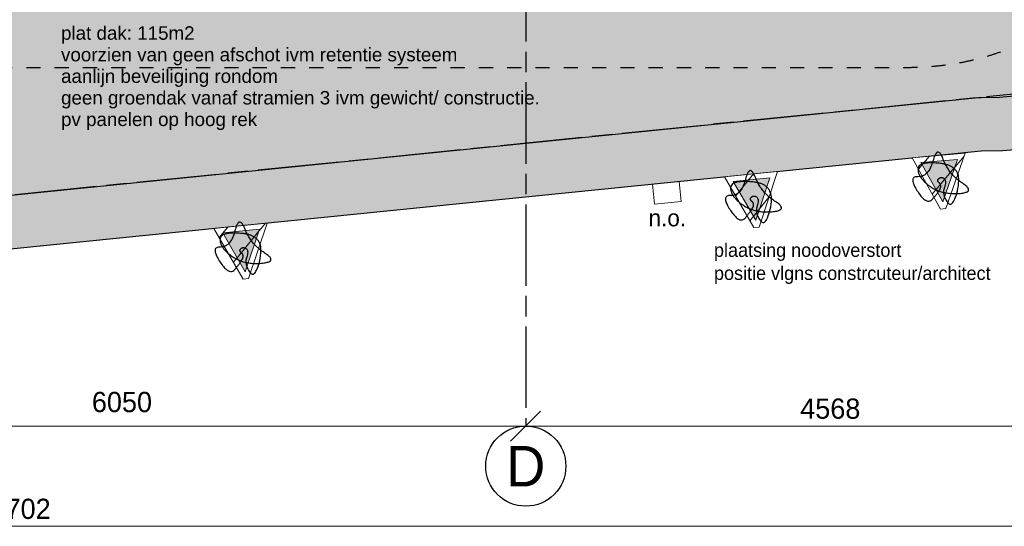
# Model space of a CAD drawing. Header units: millimetres. Extents: x -10538 to 13100, y -15694 to 32605.
# Tile 16 of 203: x 1229 to 8609, y -15582 to -11789. Entities that reach past the tile are written whole.
import ezdxf

# ---------------------------------------------------------------- set-up
doc = ezdxf.new("R2010")
doc.units = ezdxf.units.MM
doc.header["$LTSCALE"] = 100
doc.header["$PDMODE"] = 1
doc.header["$PDSIZE"] = -2
doc.linetypes.add('[LS] ISO-08 Long Dashed Short Dashed', pattern=[9.144, 6.096, -0.762, 1.524, -0.762])
doc.linetypes.add('[LS] Type-1', pattern=[2.12, 1.06, -1.06])
doc.layers.get('0').update_dxf_attribs({"lineweight": 5})
for name, color, linetype, lineweight in [('- 06_Gevel', 7, 'Continuous', 5), ('Geen', 7, 'Continuous', 9), ('Maatlijnen', 7, 'Continuous', 9), ('none', 7, 'Continuous', 13), ('plantenbak', 7, 'Continuous', 5)]:
    doc.layers.add(name, color=color, linetype=linetype, lineweight=lineweight)
doc.layers.add('Bloembak driehoek', color=4, linetype='Vluchtweg', lineweight=5, true_color=0x00ffff)
doc.layers.add('Constructie _ STAAL', color=6, linetype='Continuous', lineweight=5, true_color=0xff00ff)
doc.styles.add('Arial', font='Arial.ttf')
doc.styles.add('Century Gothic', font='Century-Gothic_9791.ttf')
doc.linetypes.add('Vluchtweg', pattern='A,10,-5,10,-3.236566,-11.030458,["vluchtweg",Arial,S=1.762052,R=0,X=-11.030458,Y=-0.881026],-5', length=44.267024)
doc.dimstyles.new('Arch', dxfattribs={"dimtxt": 101.056134, "dimasz": 224.482422, "dimexe": 317.5, "dimexo": 158.75, "dimgap": 158.75, "dimtad": 1, "dimdec": 4, "dimtxsty": 'Century Gothic', "dimblk": 'VW_SLASH-2', "dimblk1": 'VW_SLASH-2', "dimblk2": 'VW_SLASH-2', "dimcen": 0, "dimdle": 158.75, "dimazin": 0, "dimtfac": 1, "dimtdec": 4, "dimtix": 1, "dimtmove": 0, "dimatfit": 0, "dimldrblk": 'VW_FILLEDARROW', "dimfxl": 1, "dimfrac": 2, "dimtolj": 1, "dimarcsym": 0})
pattern_1 = [(45, (0, 0), (141.42, -141.42), [])]

# ---------------------------------------------------------------- blocks, each defined once
blk = doc.blocks.new('Groep-93')
at = {"layer": 'none', "linetype": 'Continuous', "lineweight": 0, "true_color": 0xdddddd, "transparency": 33554687}
h = blk.add_hatch(color=254, dxfattribs=at)
edge = h.paths.add_edge_path()
edge.add_line((-9171.5, -11126.9), (-9171.5, -11133.8))
edge.add_arc((-6071.5, -11133.8), 3100, 180, 270)
edge.add_line((-6071.5, -14233.8), (-6066.5, -14233.8))
edge.add_line((-6066.5, -14233.8), (8435.9, -12771.5))
edge.add_arc((8430.9, -9671.5), 3100, 270.09362, 360)
edge.add_line((11530.9, -9671.5), (11530.9, -9667.8))
edge.add_line((11530.9, -9667.8), (10030.9, 10332.2))
edge.add_arc((7930.9, 10328.5), 2100, 0.10341, 90)
edge.add_line((7930.9, 12428.5), (-4569.1, 12428.5))
edge.add_arc((-4569.1, 10328.5), 2100, 90, 179.80836)
edge.add_line((-6669.1, 10335.5), (-9171.5, -11126.9))
at = {"layer": 'none', "linetype": 'Continuous', "lineweight": 0, "true_color": 0x9faa7d, "transparency": 33554556}
h = blk.add_hatch(color=73, dxfattribs=at)
edge = h.paths.add_edge_path()
edge.add_line((-6269.2, 10307.1), (-8771.4, -11154.1))
edge.add_arc((-6071.5, -11133.8), 2700, 180.43021, 269.68854)
edge.add_line((-6086.2, -13833.8), (8415.5, -12371.6))
edge.add_line((8415.5, -12371.6), (8435.3, -12371.5))
edge.add_arc((8430.9, -9671.5), 2700, 270.09362, 359.76787)
edge.add_line((11130.8, -9682.5), (9630.9, 10316.9))
edge.add_line((9630.9, 10316.9), (9630.9, 10331.5))
edge.add_arc((7930.9, 10328.5), 1700, 0.10341, 90)
edge.add_line((7930.9, 12028.5), (-4569.1, 12028.5))
edge.add_arc((-4569.1, 10328.5), 1700, 90, 179.80836)
edge.add_line((-6269.1, 10334.1), (-6269.2, 10307.1))
h.paths.add_polyline_path([(-952.5, 5902.8), (1523, 5902.8), (1523, -2250.8), (-952.5, -2250.8)])
at = {"layer": 'none', "linetype": 'Continuous', "lineweight": 0, "true_color": 0xdddddd, "transparency": 33554556}
h = blk.add_hatch(color=254, dxfattribs=at)
edge = h.paths.add_edge_path()
edge.add_line((10939.6, -7132.1), (-8302.5, -7132.1))
edge.add_line((-8302.5, -7132.1), (-8771.4, -11154.1))
edge.add_arc((-6071.5, -11133.8), 2700, 180.43021, 269.68854)
edge.add_line((-6086.2, -13833.8), (8415.5, -12371.6))
edge.add_line((8415.5, -12371.6), (8435.3, -12371.5))
edge.add_arc((8430.9, -9671.5), 2700, 270.09362, 359.76787)
edge.add_line((11130.8, -9682.5), (10939.6, -7132.1))
at = {"layer": 'none', "color": 7, "linetype": 'Continuous', "lineweight": 25, "transparency": 33554687, "flags": 128}
for points in [[(-9171.5, -11126.9), (-9171.5, -11133.8, 0.414214), (-6071.5, -14233.8), (-6066.5, -14233.8), (8435.9, -12771.5, 0.413735), (11530.9, -9671.5), (11530.9, -9667.8), (10030.9, 10332.2, 0.413685), (7930.9, 12428.5), (-4569.1, 12428.5, 0.413234), (-6669.1, 10335.5)], [(-6269.2, 10307.1), (-8771.4, -11154.1, 0.410427), (-6086.2, -13833.8), (8415.5, -12371.6), (8435.3, -12371.5, 0.412549), (11130.8, -9682.5), (9630.9, 10316.9), (9630.9, 10331.5, 0.413685), (7930.9, 12028.5), (-4569.1, 12028.5, 0.413234), (-6269.1, 10334.1)], [(10939.6, -7132.1), (-8302.5, -7132.1), (-8771.4, -11154.1, 0.410427), (-6086.2, -13833.8), (8415.5, -12371.6), (8435.3, -12371.5, 0.412549), (11130.8, -9682.5)]]:
    blk.add_lwpolyline(points, format="xyb", close=True, dxfattribs=at)
blk = doc.blocks.new('Groep-94')
at = {"layer": 'none', "color": 7, "linetype": '[LS] Type-1', "lineweight": 25, "transparency": 33554687, "flags": 128}
blk.add_lwpolyline([(-4611.8, -12147.8, -0.413893), (-6711.8, -10050.1), (-7211.8, 11950), (-7211.8, 11952.2, -0.414214), (-4111.8, 15052.2), (-4107.8, 15052.2), (8392.3, 14052.2, -0.413833), (11488.2, 10952.2), (11488.2, 10948.7), (9988.2, -10051.4, -0.41371), (7888.2, -12147.8)], format="xyb", close=True, dxfattribs=at)
blk = doc.blocks.new('VW_SLASH-2')
at = {"color": 0, "linetype": 'ByBlock', "lineweight": -2, "transparency": 16777216}
blk.add_line((0.707, 0), (-1, 0), dxfattribs=at)
at = {"color": 0, "linetype": 'Continuous', "lineweight": 20, "transparency": 16777216, "flags": 128}
blk.add_lwpolyline([(0.5, 0.5), (-0.5, -0.5)], dxfattribs=at)
blk = doc.blocks.new('*D205')
at = {"layer": 'Defpoints', "color": 0, "transparency": 33554687}
for p in [(-1029.4, -12922.1), (5020.6, -14242.1), (-1029.4, -14831.6)]:
    blk.add_point(p, dxfattribs=at)
at = {"layer": 'Maatlijnen', "color": 0, "lineweight": -2, "transparency": 33554687}
blk.add_line((4796.2, -14831.6), (-804.9, -14831.6), dxfattribs=at)
at = {"layer": 'Maatlijnen', "color": 0, "lineweight": -2, "xscale": 224.482421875, "yscale": 224.482421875, "zscale": 224.482421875, "rotation": 180}
blk.add_blockref('VW_SLASH-2', (-1029.4, -14831.6), dxfattribs=at)
at = {"layer": 'Maatlijnen', "color": 0, "lineweight": -2, "xscale": 224.482421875, "yscale": 224.482421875, "zscale": 224.482421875}
blk.add_blockref('VW_SLASH-2', (5020.6, -14831.6), dxfattribs=at)
at = {"layer": 'Maatlijnen', "color": 0, "lineweight": 9, "transparency": 33554687, "insert": (1995.6, -14652.5), "char_height": 151.58, "attachment_point": 5, "style": 'Century Gothic'}
blk.add_mtext('\\A1;6050', dxfattribs=at)
blk = doc.blocks.new('VW_FILLEDARROW')
at = {"color": 0, "linetype": 'Continuous', "lineweight": 5, "transparency": 16777216, "flags": 128}
blk.add_lwpolyline([(-1.414, 0.379), (0, 0), (-1.414, -0.379)], close=True, dxfattribs=at)
blk = doc.blocks.new('*D206')
at = {"layer": 'Defpoints', "color": 0, "transparency": 33554687}
for p in [(9588.2, -10050.7), (5020.6, -14242.1), (5020.6, -14831.6)]:
    blk.add_point(p, dxfattribs=at)
at = {"layer": 'Maatlijnen', "color": 0, "lineweight": -2, "transparency": 33554687}
blk.add_line((9363.7, -14831.6), (5245.1, -14831.6), dxfattribs=at)
at = {"layer": 'Maatlijnen', "color": 0, "lineweight": -2, "xscale": 224.482421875, "yscale": 224.482421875, "zscale": 224.482421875, "rotation": 180}
blk.add_blockref('VW_SLASH-2', (5020.6, -14831.6), dxfattribs=at)
at = {"layer": 'Maatlijnen', "color": 0, "lineweight": -2, "xscale": 224.482421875, "yscale": 224.482421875, "zscale": 224.482421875}
blk.add_blockref('VW_SLASH-2', (9588.2, -14831.6), dxfattribs=at)
at = {"layer": 'Maatlijnen', "color": 0, "lineweight": 9, "transparency": 33554687, "insert": (7304.4, -14702), "char_height": 151.58, "attachment_point": 5, "style": 'Century Gothic'}
blk.add_mtext('\\A1;4568', dxfattribs=at)
blk = doc.blocks.new('bloembak')
at = {"color": 255, "linetype": 'Continuous', "lineweight": 9, "transparency": 33554687}
blk.add_wipeout([(-20, -400), (-200, 0), (200, 0), (20, -400)], dxfattribs=at).dxf.layer = 'Bloembak driehoek'
at = {"layer": 'Bloembak driehoek', "linetype": 'Continuous', "lineweight": 5, "transparency": 33554687}
h = blk.add_hatch(dxfattribs=at)
h.set_pattern_fill('[LA] Baksteen 2mm', style=0, pattern_type=2)
h.set_pattern_definition(pattern_1)
h.paths.add_polyline_path([(-20, -400), (-200, 0), (200, 0), (20, -400)])
at = {"layer": 'Bloembak driehoek', "color": 7, "linetype": 'Continuous', "lineweight": 9, "transparency": 33554687, "flags": 128}
blk.add_lwpolyline([(-20, -400), (-200, 0), (200, 0), (20, -400)], close=True, dxfattribs=at)
at = {"color": 255, "linetype": 'Continuous', "lineweight": 9, "transparency": 33554687}
blk.add_wipeout([(0, -347), (-138.1, -40), (138.1, -40)], dxfattribs=at).dxf.layer = 'plantenbak'
at = {"layer": 'Bloembak driehoek', "linetype": 'Continuous', "lineweight": 0, "true_color": 0xd7e0d6, "transparency": 33554687}
blk.add_hatch(color=254, dxfattribs=at).paths.add_polyline_path([(0, -347), (-138.1, -40), (138.1, -40)])
at = {"layer": 'plantenbak', "linetype": 'Continuous', "lineweight": 5, "transparency": 33554687}
h = blk.add_hatch(dxfattribs=at)
h.set_pattern_fill('[LA] Baksteen 2mm', style=0, pattern_type=2)
h.set_pattern_definition(pattern_1)
h.paths.add_polyline_path([(0, -347), (-138.1, -40), (138.1, -40)])
at = {"layer": 'Bloembak driehoek', "color": 7, "linetype": 'Continuous', "lineweight": 9, "transparency": 33554687, "flags": 128}
blk.add_lwpolyline([(0, -347), (-138.1, -40), (138.1, -40)], close=True, dxfattribs=at)
at = {"layer": 'plantenbak', "linetype": 'Continuous', "lineweight": 9, "transparency": 33554687, "flags": 128}
blk.add_lwpolyline([(0, -347), (-138.1, -40), (138.1, -40)], close=True, dxfattribs=at)
at = {"layer": 'plantenbak', "color": 85, "lineweight": 25, "true_color": 0x5baa38, "transparency": 33554687}
blk.add_open_spline([(-13.3, -252.4), (-33.4, -281.3), (-122.1, -365.2), (-243.1, -133.6), (-89.9, -153.6), (-1.2, 86), (64, -145.6), (256.9, -297.3), (-1.2, -293.1), (-166.5, -153.6), (-160.4, -25.8), (175.6, -92.3), (71.4, -414), (-1.6, -293.5), (44.4, -192.4), (6, -156.7), (-33, -184.9), (6.9, -223.5), (-13.3, -252.4)], degree=2, dxfattribs=at)
blk = doc.blocks.new('Groep-96')
at = {"layer": 'Bloembak driehoek', "color": 7, "transparency": 33554687}
for p, rotation in [((8116.6, -12806.5), 4.982677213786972), ((6710.4, -12945.5), 5.757674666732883), ((2884.3, -13331.3), 5.757674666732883)]:
    blk.add_blockref('bloembak', p, dxfattribs=dict(at, rotation=rotation))
blk = doc.blocks.new('Groep-99')
at = {"layer": 'Bloembak driehoek', "color": 7, "transparency": 33554687}
blk.add_blockref('Groep-96', (0, 0), dxfattribs=at)
blk = doc.blocks.new('*D217')
at = {"layer": 'Defpoints', "color": 0, "transparency": 33554687}
for p in [(7679.8, 12428.5), (12440.6, 12428.5), (8435.9, -12771.5)]:
    blk.add_point(p, dxfattribs=at)
at = {"layer": 'Maatlijnen', "color": 0, "lineweight": -2, "transparency": 33554687}
blk.add_line((12440.6, -12547.1), (12440.6, 12204), dxfattribs=at)
at = {"layer": 'Maatlijnen', "color": 0, "lineweight": -2, "xscale": 224.482421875, "yscale": 224.482421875, "zscale": 224.482421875}
for p, rotation in [((12440.6, 12428.5), 90.00000000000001), ((12440.6, -12771.5), 270)]:
    blk.add_blockref('VW_SLASH-2', p, dxfattribs=dict(at, rotation=rotation))
at = {"layer": 'Maatlijnen', "color": 0, "lineweight": 9, "transparency": 33554687, "insert": (12311, -171.5), "char_height": 151.58, "attachment_point": 5, "rotation": 90, "style": 'Century Gothic'}
blk.add_mtext('\\A1;25200', dxfattribs=at)
blk = doc.blocks.new('*D218')
at = {"layer": 'Defpoints', "color": 0, "transparency": 33554687}
for p in [(11530.9, -9667.8), (-9171.5, -11133.8), (-9171.5, -15582.1)]:
    blk.add_point(p, dxfattribs=at)
at = {"layer": 'Maatlijnen', "color": 0, "lineweight": -2, "transparency": 33554687}
blk.add_line((11306.4, -15582.1), (-8947, -15582.1), dxfattribs=at)
at = {"layer": 'Maatlijnen', "color": 0, "lineweight": -2, "xscale": 224.482421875, "yscale": 224.482421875, "zscale": 224.482421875, "rotation": 180}
blk.add_blockref('VW_SLASH-2', (-9171.5, -15582.1), dxfattribs=at)
at = {"layer": 'Maatlijnen', "color": 0, "lineweight": -2, "xscale": 224.482421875, "yscale": 224.482421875, "zscale": 224.482421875}
blk.add_blockref('VW_SLASH-2', (11530.9, -15582.1), dxfattribs=at)
at = {"layer": 'Maatlijnen', "color": 0, "lineweight": 9, "transparency": 33554687, "insert": (1179.7, -15452.5), "char_height": 151.58, "attachment_point": 5, "style": 'Century Gothic'}
blk.add_mtext('\\A1;20702', dxfattribs=at)
blk = doc.blocks.new('Groep-100')
at = {"layer": 'Geen', "color": 5, "linetype": '[LS] ISO-08 Long Dashed Short Dashed', "lineweight": 25, "true_color": 0x0000ff, "transparency": 33554687}
for p, q in [((5022.5, 17917.9), (5022.5, -14831.6)), ((11810.6, -12029.2), (-9230, -14150.8))]:
    blk.add_line(p, q, dxfattribs=at)
at = {"layer": 'Geen', "color": 5, "linetype": 'Continuous', "lineweight": 25, "true_color": 0x0000ff, "transparency": 33554687}
blk.add_circle((5022.5, -15131.6), 300, dxfattribs=at)
at = {"layer": 'Geen', "color": 5, "true_color": 0x0000ff, "transparency": 33554687, "insert": (5022.5, -15131.6), "char_height": 303.2, "attachment_point": 5, "line_spacing_factor": 1.026243, "style": 'Century Gothic'}
blk.add_mtext('D', dxfattribs=at)
blk = doc.blocks.new('Groep-101')
at = {"layer": 'Constructie _ STAAL', "color": 7, "transparency": 33554546}
blk.add_blockref('Groep-100', (0, 0), dxfattribs=at)
blk = doc.blocks.new('Groep-145')
at = {"layer": 'Geen', "color": 7, "transparency": 33554687}
for name in ['Groep-94', 'Groep-93']:
    blk.add_blockref(name, (0, 0), dxfattribs=at)
at = {"layer": 'Maatlijnen', "color": 5, "lineweight": 9, "true_color": 0x0000ff, "transparency": 33554687}
dim = blk.add_linear_dim(base=(5020.6, -14831.6), p1=(9588.2, -10050.7), p2=(5020.6, -14242.1), dimstyle='Arch', override={"dimtxt": 151.584201, "dimgap": 50, "dimdec": 0, "dimpost": '<>', "dimtxsty": 'Century Gothic', "dimse1": 1, "dimse2": 1, "dimtmove": 2}, dxfattribs=at)
dim.commit()
dim.dimension.update_dxf_attribs({"geometry": '*D206', "text_midpoint": (7304.4, -14702)})
dim = blk.add_linear_dim(base=(-1029.4, -14831.6), p1=(5020.6, -14242.1), p2=(-1029.4, -12922.1), dimstyle='Arch', override={"dimtxt": 151.584201, "dimgap": 50, "dimdec": 0, "dimpost": '<>', "dimtxsty": 'Century Gothic', "dimse1": 1, "dimse2": 1, "dimtmove": 2}, dxfattribs=at)
dim.commit()
dim.dimension.update_dxf_attribs({"geometry": '*D205', "text_midpoint": (1995.6, -14652.5), "dimtype": 160})
at = {"layer": 'Bloembak driehoek', "color": 7, "transparency": 33554687}
blk.add_blockref('Groep-99', (0, 0), dxfattribs=at)
at = {"linetype": 'Continuous', "lineweight": 5, "transparency": 33554687, "flags": 128}
blk.add_lwpolyline([(5972.5, -13019.9), (6171.5, -12999.9), (6186.6, -13149.1), (5987.6, -13169.2)], close=True, dxfattribs=at)
at = {"layer": 'Constructie _ STAAL', "color": 7, "transparency": 33554546}
blk.add_blockref('Groep-101', (0, 0), dxfattribs=at)
at = {"layer": '- 06_Gevel', "color": 5, "true_color": 0x0000ff, "insert": (5942, -13209.6), "char_height": 126.32, "attachment_point": 1, "line_spacing_factor": 1.026243, "style": 'Century Gothic'}
blk.add_mtext('n.o.', dxfattribs=at)
at = {"layer": '- 06_Gevel', "insert": (6432.7, -13463.4), "char_height": 101.056, "width": 2556.775, "attachment_point": 1, "line_spacing_factor": 1.026243, "style": 'Century Gothic'}
blk.add_mtext('plaatsing noodoverstort\\Ppositie vlgns constrcuteur/architect', dxfattribs=at)
at = {"layer": 'Geen', "color": 7, "transparency": 33554687, "insert": (1539.1, -11837.9), "char_height": 100.689, "width": 3883.688, "attachment_point": 1, "line_spacing_factor": 0.962448, "style": 'Arial'}
blk.add_mtext('plat dak: 115m2\\Pvoorzien van geen afschot ivm retentie systeem\\Paanlijn beveiliging rondom\\Pgeen groendak vanaf stramien 3 ivm gewicht/ constructie.\\Ppv panelen op hoog rek', dxfattribs=at)
at = {"layer": 'Maatlijnen', "color": 5, "lineweight": 9, "true_color": 0x0000ff, "transparency": 33554687}
dim = blk.add_linear_dim(base=(12440.6, 12428.5), p1=(8435.9, -12771.5), p2=(7679.8, 12428.5), angle=270, dimstyle='Arch', override={"dimtxt": 151.584201, "dimgap": 50, "dimdec": 0, "dimpost": '<>', "dimtxsty": 'Century Gothic', "dimse1": 1, "dimse2": 1, "dimtmove": 2}, dxfattribs=at)
dim.commit()
dim.dimension.update_dxf_attribs({"geometry": '*D217', "text_midpoint": (12311, -171.5)})
dim = blk.add_linear_dim(base=(-9171.5, -15582.1), p1=(11530.9, -9667.8), p2=(-9171.5, -11133.8), dimstyle='Arch', override={"dimtxt": 151.584201, "dimgap": 50, "dimdec": 0, "dimpost": '<>', "dimtxsty": 'Century Gothic', "dimse1": 1, "dimse2": 1, "dimtmove": 2}, dxfattribs=at)
dim.commit()
dim.dimension.update_dxf_attribs({"geometry": '*D218', "text_midpoint": (1179.7, -15452.5)})

msp = doc.modelspace()

# ---------------------------------------------------------------- block references
at = {"layer": 'none', "color": 7}
msp.add_blockref('Groep-145', (0, 0), dxfattribs=at)

doc.saveas('drawing.dxf')
